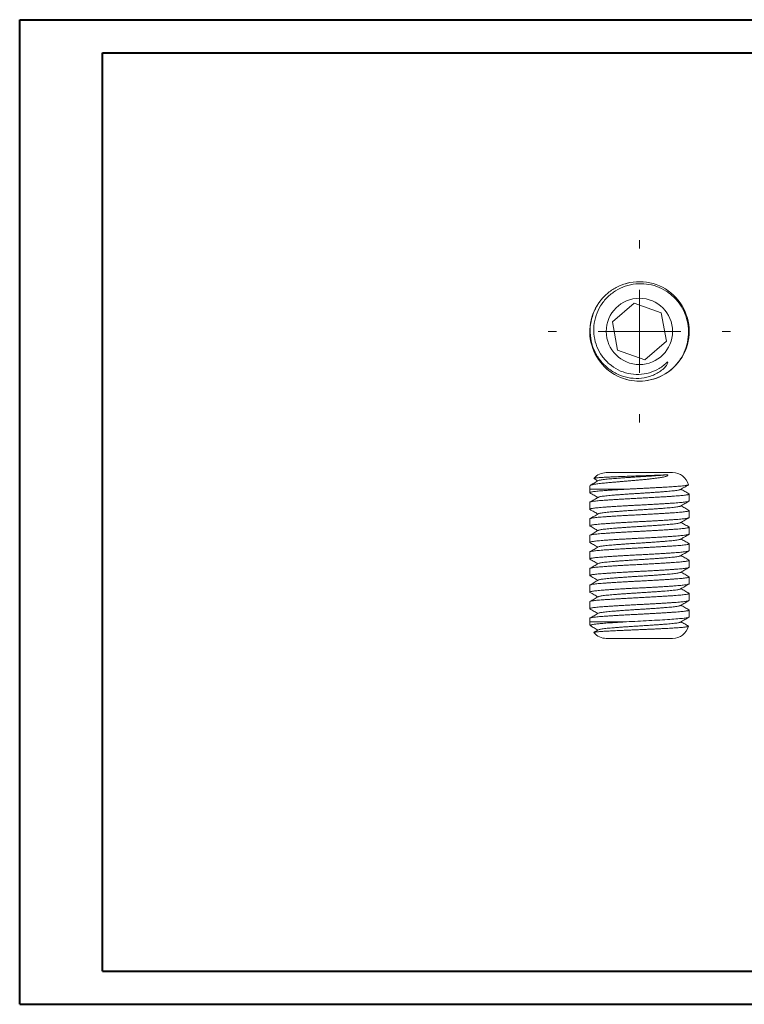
# Model space of a CAD drawing. Header units: millimetres. Extents: x 0 to 420, y 0 to 297.
# Tile 1 of 2: x 0 to 219, y 0 to 297. Entities that reach past the tile are written whole.
import ezdxf

# ---------------------------------------------------------------- set-up
doc = ezdxf.new("R2010")
doc.units = ezdxf.units.MM

# ---------------------------------------------------------------- blocks, each defined once
blk = doc.blocks.new('SW_CENTERMARKSYMBOL_0')
at = {"color": 0, "linetype": 'Continuous', "lineweight": 0}
for p, q in [((0, 25), (0, 27.5)), ((0, 0), (0, 12.5)), ((-25, 0), (-27.5, 0)), ((0, 0), (-12.5, 0)), ((0, 0), (0, -12.5)), ((0, 0), (12.5, 0)), ((25, 0), (27.5, 0)), ((0, -25), (0, -27.5))]:
    blk.add_line(p, q, dxfattribs=at)

msp = doc.modelspace()

# ---------------------------------------------------------------- linework, layer by layer
at = {"color": 7, "linetype": 'Continuous', "lineweight": 40}
for p, q in [((0.08, 0.21), (0.08, 297.21)), ((0.08, 297.21), (420.08, 297.21)), ((25.08, 10.21), (25.08, 287.21)), ((25.08, 287.21), (410.08, 287.21)), ((25.08, 10.21), (410.08, 10.21)), ((0.08, 0.21), (420.08, 0.21))]:
    msp.add_line(p, q, dxfattribs=at)
at = {"color": 7, "linetype": 'Continuous', "lineweight": 15}
for p, q in [((183.8, 217.8), (182.94, 217.58)), ((183.94, 217.83), (183.38, 217.7)), ((185.53, 211.7), (178.94, 206.08)), ((193.69, 208.8), (185.53, 211.7)), ((195.26, 200.28), (193.69, 208.8)), ((178.94, 206.08), (180.51, 197.56)), ((188.67, 194.66), (195.26, 200.28)), ((180.51, 197.56), (188.67, 194.66)), ((182.99, 188.76), (183.94, 188.53)), ((177.1, 160.59), (197.1, 160.59)), ((172.1, 155.59), (172.1, 154.55)), ((172.1, 151.63), (172.1, 149.55)), ((202.1, 152.05), (202.1, 154.13)), ((202.1, 147.05), (202.1, 149.13)), ((172.1, 146.63), (172.1, 144.55)), ((202.1, 142.05), (202.1, 144.13)), ((172.1, 141.63), (172.1, 139.55)), ((172.1, 136.63), (172.1, 134.55)), ((202.1, 137.05), (202.1, 139.13)), ((202.1, 132.05), (202.1, 134.13)), ((172.1, 131.63), (172.1, 129.55)), ((202.1, 127.05), (202.1, 129.13)), ((172.1, 126.63), (172.1, 124.55)), ((202.1, 122.05), (202.1, 124.13)), ((172.1, 121.63), (172.1, 119.55)), ((202.1, 117.05), (202.1, 119.13)), ((172.1, 116.63), (172.1, 115.59)), ((197.1, 110.59), (177.1, 110.59))]:
    msp.add_line(p, q, dxfattribs=at)
at = {"color": 8, "linetype": 'Continuous', "lineweight": 15}
for p, q in [((183.18, 155.59), (172.1, 155.59)), ((172.1, 115.59), (183.18, 115.59))]:
    msp.add_line(p, q, dxfattribs=at)
at = {"color": 7, "linetype": 'Continuous', "lineweight": 15}
msp.add_circle((187.1, 203.18), 10, dxfattribs=at)
for centre, radius, start, end in [((187.11, 203.19), 14.99, 278.4056, 105.1841), ((187.1, 203.18), 15, 137.3958, 254.8568), ((177.1, 155.59), 5, 90, 139.3055), ((197.1, 155.59), 5, 15.6975, 90), ((177.1, 155.59), 5, 167.0979, 180), ((177.1, 115.59), 5, 180, 192.8965), ((197.1, 115.59), 5, 270, 344.302), ((177.1, 115.59), 5, 220.697, 270)]:
    msp.add_arc(centre, radius, start, end, dxfattribs=at)
for points, knots in [([(183.18, 217.66), (182.1, 217.37), (181.08, 216.96), (179.12, 215.93), (178.2, 215.29), (176.53, 213.85), (175.77, 213.04), (174.45, 211.25), (173.9, 210.29), (173.02, 208.27), (172.68, 207.2), (172.28, 205.03), (172.19, 203.93), (172.28, 201.7), (172.45, 200.61), (173.02, 198.48), (173.44, 197.44), (174.49, 195.5), (175.12, 194.59), (176.6, 192.92), (177.41, 192.19), (179.21, 190.92), (180.2, 190.38), (182.25, 189.57), (183.32, 189.28), (185.52, 188.98), (186.62, 188.96), (188.82, 189.19), (189.91, 189.45), (191.95, 190.24), (192.93, 190.78), (194.23, 191.81), (194.64, 192.19), (195.17, 192.83), (195.33, 193.05), (195.53, 193.41), (195.58, 193.53), (195.65, 193.79), (195.66, 193.93), (195.56, 194.01)], [0, 0, 0, 0, 0.0625, 0.0625, 0.125, 0.125, 0.1875, 0.1875, 0.25, 0.25, 0.3125, 0.3125, 0.375, 0.375, 0.4375, 0.4375, 0.5, 0.5, 0.5625, 0.5625, 0.625, 0.625, 0.6875, 0.6875, 0.75, 0.75, 0.8125, 0.8125, 0.875, 0.875, 0.9375, 0.9375, 0.96875, 0.96875, 0.984375, 0.984375, 0.992187, 0.992187, 1, 1, 1, 1]), ([(195.56, 194.01), (194.8, 193.24), (193.96, 192.57), (192.12, 191.46), (191.12, 191.02), (189.07, 190.42), (187.99, 190.25), (185.84, 190.18), (184.77, 190.28), (182.65, 190.75), (181.64, 191.1), (179.72, 192.06), (178.81, 192.67), (177.19, 194.06), (176.45, 194.87), (175.2, 196.62), (174.68, 197.55), (173.88, 199.56), (173.6, 200.6), (173.29, 202.72), (173.26, 203.82), (173.46, 205.95), (173.68, 207.01), (174.37, 209.05), (174.82, 210.02), (175.95, 211.85), (176.64, 212.7), (178.15, 214.21), (179, 214.89), (180.83, 216.02), (181.8, 216.48), (183.83, 217.17), (184.9, 217.41), (187.02, 217.62), (188.11, 217.61), (190.25, 217.35), (191.29, 217.1), (193.31, 216.37), (194.29, 215.89), (196.09, 214.74), (196.93, 214.06), (198.45, 212.53), (199.11, 211.69), (200.25, 209.87), (200.72, 208.88), (201.43, 206.87), (201.68, 205.81), (201.94, 203.67), (201.95, 202.61), (201.74, 200.47), (201.51, 199.4), (200.85, 197.37), (200.4, 196.39), (199.3, 194.53), (198.66, 193.68), (197.19, 192.11), (196.37, 191.4), (193.72, 189.58), (191.68, 188.76), (188.52, 188.22), (187.43, 188.15), (185.28, 188.25), (184.23, 188.42), (183.18, 188.7)], [0, 0, 0, 0, 0.03125, 0.03125, 0.0625, 0.0625, 0.09375, 0.09375, 0.125, 0.125, 0.15625, 0.15625, 0.1875, 0.1875, 0.21875, 0.21875, 0.25, 0.25, 0.28125, 0.28125, 0.3125, 0.3125, 0.34375, 0.34375, 0.375, 0.375, 0.40625, 0.40625, 0.4375, 0.4375, 0.46875, 0.46875, 0.5, 0.5, 0.53125, 0.53125, 0.5625, 0.5625, 0.59375, 0.59375, 0.625, 0.625, 0.65625, 0.65625, 0.6875, 0.6875, 0.71875, 0.71875, 0.75, 0.75, 0.78125, 0.78125, 0.8125, 0.8125, 0.84375, 0.84375, 0.875, 0.875, 0.9375, 0.9375, 0.96875, 0.96875, 1, 1, 1, 1]), ([(172.23, 156.71), (172.23, 156.71), (172.22, 156.74), (172.3, 156.79), (172.48, 156.87), (172.77, 156.95), (173.17, 157.03), (173.66, 157.11), (174.24, 157.2), (174.92, 157.28), (175.68, 157.37), (176.51, 157.45), (177.41, 157.53), (178.39, 157.62), (179.42, 157.71), (180.49, 157.8), (181.6, 157.9), (182.75, 158), (183.92, 158.1), (185.09, 158.2), (186.26, 158.3), (187.44, 158.4), (188.6, 158.51), (189.72, 158.62), (190.8, 158.74), (191.85, 158.87), (192.73, 158.99), (193.43, 159.1), (194.04, 159.21), (194.6, 159.33), (195.05, 159.46), (195.35, 159.56), (195.54, 159.66), (195.63, 159.75), (195.64, 159.82), (195.62, 159.88), (195.58, 159.92), (195.56, 159.94)], [0, 0, 0, 0, 0.004912, 0.041492, 0.078071, 0.115743, 0.153415, 0.189507, 0.225598, 0.262746, 0.299895, 0.335843, 0.371791, 0.408823, 0.445855, 0.481124, 0.516393, 0.552732, 0.58907, 0.623602, 0.658134, 0.693721, 0.729304, 0.762765, 0.796223, 0.83089, 0.865552, 0.885974, 0.906486, 0.934589, 0.954104, 0.967781, 0.980958, 0.989295, 0.993556, 0.996896, 1, 1, 1, 1]), ([(174.7, 158.17), (174.27, 157.93), (173.48, 157.47), (172.68, 157), (172.31, 156.79)], [0, 0, 0, 0, 0.530609, 1, 1, 1, 1]), ([(195.56, 159.94), (195.31, 159.93), (194.81, 159.9), (193.98, 159.87), (193.1, 159.83), (192.16, 159.8), (191.2, 159.76), (190.2, 159.73), (189.17, 159.69), (188.11, 159.65), (187.06, 159.62), (186, 159.59), (184.94, 159.55), (183.88, 159.51), (182.83, 159.47), (181.8, 159.43), (180.79, 159.39), (179.82, 159.35), (178.9, 159.31), (178.04, 159.27), (177.22, 159.23), (176.47, 159.19), (175.79, 159.15), (175.18, 159.11), (174.65, 159.07), (174.2, 159.02), (173.84, 158.98), (173.56, 158.94), (173.38, 158.89), (173.3, 158.85), (173.29, 158.82), (173.33, 158.8), (173.34, 158.8)], [0, 0, 0, 0, 0.032802, 0.065604, 0.099359, 0.133114, 0.165913, 0.198711, 0.232461, 0.26621, 0.299044, 0.33188, 0.365612, 0.399345, 0.433161, 0.466978, 0.501759, 0.53654, 0.570655, 0.604771, 0.639858, 0.674947, 0.709505, 0.744062, 0.779583, 0.815104, 0.850337, 0.885571, 0.921826, 0.958081, 0.993341, 1, 1, 1, 1]), ([(173.34, 158.8), (173.37, 158.78), (173.77, 158.55), (174.18, 158.31), (174.55, 158.09)], [0, 0, 0, 0, 0.074761, 1, 1, 1, 1]), ([(195.56, 159.94), (195.23, 159.91), (194.56, 159.85), (193.45, 159.77), (192.26, 159.68), (191.01, 159.59), (189.72, 159.51), (188.41, 159.42), (187.08, 159.34), (185.71, 159.26), (184.34, 159.17), (182.98, 159.08), (181.67, 158.98), (180.43, 158.89), (179.29, 158.8), (178.26, 158.72), (177.34, 158.63), (176.52, 158.54), (175.84, 158.45), (175.29, 158.36), (174.92, 158.27), (174.73, 158.2), (174.7, 158.18), (174.7, 158.17)], [0, 0, 0, 0, 0.0476911, 0.096019, 0.1447154, 0.1934993, 0.2420868, 0.2902007, 0.3375801, 0.3875816, 0.438385, 0.489682, 0.5411457, 0.5924427, 0.643246, 0.6932476, 0.7432492, 0.7940526, 0.8453496, 0.8968133, 0.9481102, 0.9989136, 1, 1, 1, 1]), ([(183.18, 155.59), (182.68, 155.56), (181.67, 155.51), (180.23, 155.42), (178.88, 155.34), (177.62, 155.25), (176.5, 155.18), (175.5, 155.1), (174.62, 155.02), (173.86, 154.94), (173.22, 154.86), (172.72, 154.78), (172.36, 154.7), (172.15, 154.62), (172.07, 154.55), (172.13, 154.5), (172.16, 154.48)], [0, 0, 0, 0, 0.075275, 0.150643, 0.225686, 0.299997, 0.373193, 0.44231, 0.512441, 0.583265, 0.65444, 0.725615, 0.796439, 0.86657, 0.935687, 1, 1, 1, 1]), ([(172.16, 154.48), (172.58, 154.24), (173.38, 153.77), (174.18, 153.31), (174.56, 153.09)], [0, 0, 0, 0, 0.529876, 1, 1, 1, 1]), ([(199.5, 155.51), (199.5, 155.51), (199.47, 155.48), (199.28, 155.42), (198.91, 155.33), (198.36, 155.23), (197.68, 155.14), (196.86, 155.05), (195.94, 154.97), (194.91, 154.88), (193.77, 154.79), (192.53, 154.7), (191.22, 154.61), (189.86, 154.52), (188.48, 154.43), (187.1, 154.34), (185.71, 154.26), (184.34, 154.17), (182.98, 154.08), (181.67, 153.98), (180.43, 153.89), (179.29, 153.8), (178.26, 153.72), (177.34, 153.63), (176.52, 153.54), (175.84, 153.45), (175.29, 153.36), (174.92, 153.27), (174.73, 153.2), (174.7, 153.18), (174.7, 153.18)], [0, 0, 0, 0, 0.000719, 0.039077, 0.077807, 0.116663, 0.155394, 0.193751, 0.231504, 0.269256, 0.307614, 0.346344, 0.3852, 0.423931, 0.462288, 0.500041, 0.537793, 0.576151, 0.614881, 0.653737, 0.692468, 0.730826, 0.768578, 0.80633, 0.844688, 0.883418, 0.922275, 0.961005, 0.999363, 1, 1, 1, 1]), ([(201.91, 156.94), (201.91, 156.94), (201.93, 156.92), (201.87, 156.88), (201.71, 156.82), (201.45, 156.76), (201.09, 156.7), (200.62, 156.64), (200.06, 156.58), (199.41, 156.52), (198.67, 156.46), (197.84, 156.4), (196.94, 156.34), (195.97, 156.28), (194.95, 156.22), (193.85, 156.15), (192.71, 156.09), (191.53, 156.03), (190.33, 155.96), (189.08, 155.9), (187.85, 155.83), (186.66, 155.78), (185.5, 155.72), (184.33, 155.66), (183.56, 155.61), (183.18, 155.59)], [0, 0, 0, 0, 0.008619, 0.054338, 0.100058, 0.144773, 0.189488, 0.235492, 0.281496, 0.326384, 0.371272, 0.417462, 0.463652, 0.508613, 0.553574, 0.59983, 0.646086, 0.691238, 0.73639, 0.782855, 0.829319, 0.871461, 0.913603, 0.956801, 1, 1, 1, 1]), ([(199.5, 155.51), (199.92, 155.75), (200.71, 156.21), (201.5, 156.67), (201.86, 156.88)], [0, 0, 0, 0, 0.53669, 1, 1, 1, 1]), ([(202.04, 154.2), (201.62, 154.45), (200.82, 154.91), (200.02, 155.37), (199.64, 155.59)], [0, 0, 0, 0, 0.530075, 1, 1, 1, 1]), ([(172.1, 151.63), (172.11, 151.66), (172.14, 151.71), (172.36, 151.79), (172.72, 151.87), (173.22, 151.95), (173.86, 152.03), (174.62, 152.11), (175.5, 152.18), (176.48, 152.26), (177.55, 152.33), (178.73, 152.41), (180, 152.49), (181.35, 152.57), (182.75, 152.65), (184.19, 152.73), (185.64, 152.81), (187.1, 152.88), (188.55, 152.96), (190.01, 153.04), (191.45, 153.12), (192.85, 153.2), (194.2, 153.28), (195.47, 153.36), (196.64, 153.43), (197.72, 153.51), (198.7, 153.58), (199.58, 153.66), (200.34, 153.74), (200.98, 153.82), (201.48, 153.9), (201.84, 153.98), (202.05, 154.06), (202.13, 154.13), (202.07, 154.18), (202.03, 154.2)], [0, 0, 0, 0, 0.029868, 0.060173, 0.090778, 0.121535, 0.152292, 0.182897, 0.213203, 0.24307, 0.272938, 0.303244, 0.333849, 0.364606, 0.395362, 0.425967, 0.456273, 0.486141, 0.516008, 0.546314, 0.576919, 0.607676, 0.638433, 0.669038, 0.699343, 0.729211, 0.759079, 0.789384, 0.819989, 0.850746, 0.881503, 0.912108, 0.942414, 0.972281, 1, 1, 1, 1]), ([(202.1, 152.05), (202.09, 152.02), (202.06, 151.98), (201.84, 151.9), (201.48, 151.82), (200.98, 151.74), (200.34, 151.66), (199.58, 151.58), (198.7, 151.5), (197.72, 151.42), (196.64, 151.35), (195.47, 151.27), (194.2, 151.19), (192.85, 151.11), (191.45, 151.03), (190.01, 150.95), (188.55, 150.87), (187.1, 150.8), (185.64, 150.73), (184.19, 150.65), (182.75, 150.57), (181.35, 150.49), (180, 150.41), (178.73, 150.33), (177.55, 150.25), (176.48, 150.17), (175.5, 150.1), (174.62, 150.02), (173.86, 149.94), (173.22, 149.86), (172.72, 149.78), (172.36, 149.7), (172.15, 149.62), (172.07, 149.55), (172.13, 149.5), (172.16, 149.48)], [0, 0, 0, 0, 0.029868, 0.060175, 0.090781, 0.121539, 0.152296, 0.182902, 0.213209, 0.243077, 0.272946, 0.303252, 0.333858, 0.364616, 0.395373, 0.425979, 0.456286, 0.486154, 0.516023, 0.546329, 0.576935, 0.607693, 0.63845, 0.669056, 0.699363, 0.729231, 0.7591, 0.789406, 0.820012, 0.85077, 0.881527, 0.912133, 0.94244, 0.972308, 1, 1, 1, 1]), ([(174.7, 153.17), (174.63, 153.14), (174.51, 153.06), (174.28, 152.92), (174.01, 152.76), (173.7, 152.57), (173.34, 152.37), (172.96, 152.16), (172.55, 151.93), (172.3, 151.78), (172.16, 151.7)], [0, 0, 0, 0, 0.126981, 0.2369, 0.335591, 0.432404, 0.538577, 0.664091, 0.816225, 1, 1, 1, 1]), ([(199.5, 150.51), (199.92, 150.75), (200.77, 151.24), (201.62, 151.73), (202.04, 151.98)], [0, 0, 0, 0, 0.499831, 1, 1, 1, 1]), ([(172.1, 146.63), (172.11, 146.66), (172.14, 146.71), (172.36, 146.79), (172.72, 146.87), (173.22, 146.95), (173.86, 147.03), (174.62, 147.11), (175.5, 147.18), (176.48, 147.26), (177.55, 147.33), (178.73, 147.41), (180, 147.49), (181.35, 147.57), (182.75, 147.65), (184.19, 147.73), (185.64, 147.81), (187.1, 147.88), (188.55, 147.96), (190.01, 148.04), (191.45, 148.12), (192.85, 148.2), (194.2, 148.28), (195.47, 148.36), (196.64, 148.43), (197.72, 148.51), (198.7, 148.58), (199.58, 148.66), (200.34, 148.74), (200.98, 148.82), (201.48, 148.9), (201.84, 148.98), (202.05, 149.06), (202.13, 149.13), (202.07, 149.18), (202.03, 149.2)], [0, 0, 0, 0, 0.029867, 0.060172, 0.090776, 0.121533, 0.152289, 0.182893, 0.213198, 0.243065, 0.272932, 0.303237, 0.333841, 0.364598, 0.395354, 0.425958, 0.456263, 0.48613, 0.515997, 0.546302, 0.576907, 0.607663, 0.638419, 0.669023, 0.699328, 0.729195, 0.759062, 0.789367, 0.819972, 0.850728, 0.881484, 0.912088, 0.942393, 0.97226, 1, 1, 1, 1]), ([(172.16, 149.48), (172.58, 149.24), (173.38, 148.77), (174.18, 148.31), (174.55, 148.09)], [0, 0, 0, 0, 0.530123, 1, 1, 1, 1]), ([(199.5, 150.51), (199.5, 150.51), (199.47, 150.48), (199.28, 150.42), (198.91, 150.33), (198.36, 150.23), (197.68, 150.14), (196.86, 150.05), (195.94, 149.97), (194.91, 149.88), (193.77, 149.79), (192.53, 149.7), (191.22, 149.61), (189.86, 149.52), (188.48, 149.43), (187.1, 149.34), (185.71, 149.26), (184.34, 149.17), (182.98, 149.08), (181.67, 148.98), (180.43, 148.89), (179.29, 148.8), (178.26, 148.72), (177.34, 148.63), (176.52, 148.54), (175.84, 148.45), (175.29, 148.36), (174.92, 148.27), (174.73, 148.2), (174.7, 148.18), (174.7, 148.17)], [0, 0, 0, 0, 0.0005842, 0.0389407, 0.0776698, 0.1165247, 0.1552538, 0.1936103, 0.2313614, 0.2691125, 0.3074689, 0.346198, 0.385053, 0.4237821, 0.4621385, 0.4998896, 0.5376407, 0.5759971, 0.6147262, 0.6535812, 0.6923103, 0.7306667, 0.7684178, 0.8061689, 0.8445253, 0.8832545, 0.9221094, 0.9608385, 0.999195, 1, 1, 1, 1]), ([(202.04, 149.2), (201.62, 149.45), (200.82, 149.91), (200.02, 150.37), (199.64, 150.59)], [0, 0, 0, 0, 0.53011, 1, 1, 1, 1]), ([(202.1, 147.05), (202.09, 147.02), (202.06, 146.98), (201.84, 146.9), (201.48, 146.82), (200.98, 146.74), (200.34, 146.66), (199.58, 146.58), (198.7, 146.5), (197.72, 146.42), (196.64, 146.35), (195.47, 146.27), (194.2, 146.19), (192.85, 146.11), (191.45, 146.03), (190.01, 145.95), (188.55, 145.87), (187.1, 145.8), (185.64, 145.73), (184.19, 145.65), (182.75, 145.57), (181.35, 145.49), (180, 145.41), (178.73, 145.33), (177.55, 145.25), (176.48, 145.17), (175.5, 145.1), (174.62, 145.02), (173.86, 144.94), (173.22, 144.86), (172.72, 144.78), (172.36, 144.7), (172.15, 144.62), (172.07, 144.55), (172.13, 144.5), (172.16, 144.48)], [0, 0, 0, 0, 0.029863, 0.060163, 0.090763, 0.121515, 0.152267, 0.182867, 0.213168, 0.24303, 0.272893, 0.303194, 0.333794, 0.364546, 0.395297, 0.425897, 0.456198, 0.486061, 0.515924, 0.546224, 0.576824, 0.607576, 0.638328, 0.668928, 0.699229, 0.729091, 0.758954, 0.789255, 0.819855, 0.850606, 0.881358, 0.911958, 0.942259, 0.972122, 1, 1, 1, 1]), ([(174.7, 148.17), (174.25, 147.91), (173.4, 147.42), (172.56, 146.93), (172.16, 146.7)], [0, 0, 0, 0, 0.5312, 1, 1, 1, 1]), ([(199.5, 145.51), (199.92, 145.75), (200.77, 146.24), (201.62, 146.73), (202.04, 146.98)], [0, 0, 0, 0, 0.4998335, 1, 1, 1, 1]), ([(202.04, 144.2), (201.59, 144.46), (200.79, 144.93), (199.99, 145.39), (199.64, 145.59)], [0, 0, 0, 0, 0.56301, 1, 1, 1, 1]), ([(172.1, 141.63), (172.11, 141.66), (172.14, 141.71), (172.36, 141.79), (172.72, 141.87), (173.22, 141.95), (173.86, 142.03), (174.62, 142.11), (175.5, 142.18), (176.48, 142.26), (177.55, 142.33), (178.73, 142.41), (180, 142.49), (181.35, 142.57), (182.75, 142.65), (184.19, 142.73), (185.64, 142.81), (187.1, 142.88), (188.55, 142.96), (190.01, 143.04), (191.45, 143.12), (192.85, 143.2), (194.2, 143.28), (195.47, 143.36), (196.64, 143.43), (197.72, 143.51), (198.7, 143.58), (199.58, 143.66), (200.34, 143.74), (200.98, 143.82), (201.48, 143.9), (201.84, 143.98), (202.05, 144.06), (202.13, 144.13), (202.07, 144.18), (202.03, 144.2)], [0, 0, 0, 0, 0.029866, 0.06017, 0.090773, 0.121529, 0.152284, 0.182887, 0.213191, 0.243057, 0.272923, 0.303227, 0.33383, 0.364586, 0.395341, 0.425944, 0.456248, 0.486114, 0.51598, 0.546284, 0.576887, 0.607643, 0.638398, 0.669001, 0.699305, 0.729171, 0.759037, 0.789341, 0.819945, 0.8507, 0.881455, 0.912058, 0.942362, 0.972228, 1, 1, 1, 1]), ([(172.16, 144.48), (172.58, 144.24), (173.38, 143.77), (174.18, 143.31), (174.55, 143.09)], [0, 0, 0, 0, 0.530249, 1, 1, 1, 1]), ([(174.7, 143.18), (174.28, 142.93), (173.43, 142.44), (172.58, 141.95), (172.16, 141.7)], [0, 0, 0, 0, 0.499835, 1, 1, 1, 1]), ([(199.5, 145.51), (199.5, 145.51), (199.47, 145.48), (199.28, 145.42), (198.91, 145.33), (198.36, 145.23), (197.68, 145.14), (196.86, 145.05), (195.94, 144.97), (194.91, 144.88), (193.77, 144.79), (192.53, 144.7), (191.22, 144.61), (189.86, 144.52), (188.48, 144.43), (187.1, 144.34), (185.71, 144.26), (184.34, 144.17), (182.98, 144.08), (181.67, 143.98), (180.43, 143.89), (179.29, 143.8), (178.26, 143.72), (177.34, 143.63), (176.52, 143.54), (175.84, 143.45), (175.29, 143.36), (174.92, 143.27), (174.73, 143.2), (174.7, 143.18), (174.7, 143.18)], [0, 0, 0, 0, 0.0006044, 0.0389657, 0.0776997, 0.1165597, 0.1552937, 0.193655, 0.2314109, 0.2691668, 0.3075282, 0.3462622, 0.3851221, 0.4238562, 0.4622175, 0.4999734, 0.5377293, 0.5760906, 0.6148247, 0.6536846, 0.6924186, 0.73078, 0.7685359, 0.8062918, 0.8446531, 0.8833871, 0.9222471, 0.9609811, 0.9993424, 1, 1, 1, 1]), ([(202.1, 142.05), (202.09, 142.02), (202.06, 141.98), (201.84, 141.9), (201.48, 141.82), (200.98, 141.74), (200.34, 141.66), (199.58, 141.58), (198.7, 141.5), (197.72, 141.42), (196.64, 141.35), (195.47, 141.27), (194.2, 141.19), (192.85, 141.11), (191.45, 141.03), (190.01, 140.95), (188.55, 140.87), (187.1, 140.8), (185.64, 140.73), (184.19, 140.65), (182.75, 140.57), (181.35, 140.49), (180, 140.41), (178.73, 140.33), (177.55, 140.25), (176.48, 140.17), (175.5, 140.1), (174.62, 140.02), (173.86, 139.94), (173.22, 139.86), (172.72, 139.78), (172.36, 139.7), (172.15, 139.62), (172.07, 139.55), (172.13, 139.5), (172.16, 139.48)], [0, 0, 0, 0, 0.029866, 0.060169, 0.090772, 0.121527, 0.152282, 0.182885, 0.213189, 0.243054, 0.27292, 0.303224, 0.333827, 0.364581, 0.395336, 0.425939, 0.456243, 0.486108, 0.515974, 0.546278, 0.576881, 0.607636, 0.63839, 0.668993, 0.699297, 0.729163, 0.759028, 0.789332, 0.819935, 0.85069, 0.881445, 0.912048, 0.942351, 0.972217, 1, 1, 1, 1]), ([(199.5, 140.51), (199.5, 140.51), (199.47, 140.48), (199.28, 140.42), (198.91, 140.33), (198.36, 140.23), (197.68, 140.14), (196.86, 140.05), (195.94, 139.97), (194.91, 139.88), (193.77, 139.79), (192.53, 139.7), (191.22, 139.61), (189.86, 139.52), (188.48, 139.43), (187.1, 139.34), (185.71, 139.26), (184.34, 139.17), (182.98, 139.08), (181.67, 138.98), (180.43, 138.89), (179.29, 138.8), (178.26, 138.72), (177.34, 138.63), (176.52, 138.54), (175.84, 138.45), (175.29, 138.36), (174.92, 138.27), (174.73, 138.21), (174.7, 138.18), (174.7, 138.18)], [0, 0, 0, 0, 0.000742, 0.039101, 0.077833, 0.116691, 0.155423, 0.193782, 0.231535, 0.269289, 0.307648, 0.34638, 0.385238, 0.42397, 0.462329, 0.500083, 0.537837, 0.576196, 0.614928, 0.653786, 0.692518, 0.730877, 0.768631, 0.806384, 0.844743, 0.883475, 0.922333, 0.961065, 0.999424, 1, 1, 1, 1]), ([(199.5, 140.51), (199.87, 140.72), (200.72, 141.21), (201.56, 141.7), (202.04, 141.98)], [0, 0, 0, 0, 0.437544, 1, 1, 1, 1]), ([(202.04, 139.2), (201.62, 139.45), (200.82, 139.91), (200.02, 140.37), (199.64, 140.59)], [0, 0, 0, 0, 0.530283, 1, 1, 1, 1]), ([(172.1, 136.63), (172.11, 136.66), (172.14, 136.71), (172.36, 136.79), (172.72, 136.87), (173.22, 136.95), (173.86, 137.03), (174.62, 137.11), (175.5, 137.18), (176.48, 137.26), (177.55, 137.33), (178.73, 137.41), (180, 137.49), (181.35, 137.57), (182.75, 137.65), (184.19, 137.73), (185.64, 137.81), (187.1, 137.88), (188.55, 137.96), (190.01, 138.04), (191.45, 138.12), (192.85, 138.2), (194.2, 138.28), (195.47, 138.36), (196.64, 138.43), (197.72, 138.51), (198.7, 138.58), (199.58, 138.66), (200.34, 138.74), (200.98, 138.82), (201.48, 138.9), (201.84, 138.98), (202.05, 139.06), (202.13, 139.13), (202.07, 139.18), (202.03, 139.2)], [0, 0, 0, 0, 0.029862, 0.060163, 0.090762, 0.121514, 0.152265, 0.182865, 0.213165, 0.243028, 0.27289, 0.303191, 0.33379, 0.364542, 0.395293, 0.425893, 0.456193, 0.486056, 0.515918, 0.546218, 0.576818, 0.607569, 0.638321, 0.668921, 0.699221, 0.729083, 0.758946, 0.789246, 0.819846, 0.850597, 0.881349, 0.911948, 0.942249, 0.972111, 1, 1, 1, 1]), ([(202.1, 137.05), (202.09, 137.02), (202.06, 136.98), (201.84, 136.9), (201.48, 136.82), (200.98, 136.74), (200.34, 136.66), (199.58, 136.58), (198.7, 136.5), (197.72, 136.42), (196.64, 136.35), (195.47, 136.27), (194.2, 136.19), (192.85, 136.11), (191.45, 136.03), (190.01, 135.95), (188.55, 135.87), (187.1, 135.8), (185.64, 135.73), (184.19, 135.65), (182.75, 135.57), (181.35, 135.49), (180, 135.41), (178.73, 135.33), (177.55, 135.25), (176.48, 135.17), (175.5, 135.1), (174.62, 135.02), (173.86, 134.94), (173.22, 134.86), (172.72, 134.78), (172.36, 134.7), (172.15, 134.62), (172.07, 134.55), (172.13, 134.5), (172.16, 134.48)], [0, 0, 0, 0, 0.029868, 0.060175, 0.09078, 0.121538, 0.152296, 0.182901, 0.213208, 0.243076, 0.272944, 0.303251, 0.333856, 0.364614, 0.395372, 0.425977, 0.456284, 0.486152, 0.51602, 0.546327, 0.576932, 0.60769, 0.638448, 0.669053, 0.69936, 0.729228, 0.759096, 0.789403, 0.820009, 0.850766, 0.881524, 0.912129, 0.942436, 0.972304, 1, 1, 1, 1]), ([(172.16, 139.48), (172.5, 139.28), (173.3, 138.82), (174.1, 138.36), (174.55, 138.09)], [0, 0, 0, 0, 0.430628, 1, 1, 1, 1]), ([(174.7, 138.18), (174.28, 137.93), (173.43, 137.44), (172.58, 136.95), (172.16, 136.7)], [0, 0, 0, 0, 0.499832, 1, 1, 1, 1]), ([(199.5, 135.51), (199.92, 135.75), (200.77, 136.24), (201.62, 136.74), (202.04, 136.98)], [0, 0, 0, 0, 0.499834, 1, 1, 1, 1]), ([(172.1, 131.63), (172.11, 131.66), (172.14, 131.71), (172.36, 131.79), (172.72, 131.87), (173.22, 131.95), (173.86, 132.03), (174.62, 132.11), (175.5, 132.18), (176.48, 132.26), (177.55, 132.33), (178.73, 132.41), (180, 132.49), (181.35, 132.57), (182.75, 132.65), (184.19, 132.73), (185.64, 132.81), (187.1, 132.88), (188.55, 132.96), (190.01, 133.04), (191.45, 133.12), (192.85, 133.2), (194.2, 133.28), (195.47, 133.36), (196.64, 133.43), (197.72, 133.51), (198.7, 133.58), (199.58, 133.66), (200.34, 133.74), (200.98, 133.82), (201.48, 133.9), (201.84, 133.98), (202.05, 134.06), (202.13, 134.13), (202.07, 134.18), (202.03, 134.2)], [0, 0, 0, 0, 0.02987, 0.060177, 0.090784, 0.121543, 0.152302, 0.182909, 0.213216, 0.243086, 0.272956, 0.303263, 0.33387, 0.364629, 0.395388, 0.425995, 0.456303, 0.486172, 0.516042, 0.546349, 0.576956, 0.607715, 0.638474, 0.669081, 0.699389, 0.729258, 0.759128, 0.789435, 0.820042, 0.850801, 0.88156, 0.912167, 0.942475, 0.972344, 1, 1, 1, 1]), ([(172.16, 134.48), (172.58, 134.24), (173.38, 133.77), (174.18, 133.31), (174.55, 133.09)], [0, 0, 0, 0, 0.530081, 1, 1, 1, 1]), ([(199.5, 135.51), (199.5, 135.51), (199.47, 135.48), (199.28, 135.42), (198.91, 135.33), (198.36, 135.23), (197.68, 135.14), (196.86, 135.05), (195.94, 134.97), (194.91, 134.88), (193.77, 134.79), (192.53, 134.7), (191.22, 134.61), (189.86, 134.52), (188.48, 134.43), (187.1, 134.34), (185.71, 134.26), (184.34, 134.17), (182.98, 134.08), (181.67, 133.98), (180.43, 133.89), (179.29, 133.8), (178.26, 133.72), (177.34, 133.63), (176.52, 133.54), (175.84, 133.45), (175.29, 133.36), (174.92, 133.27), (174.73, 133.2), (174.7, 133.18), (174.7, 133.18)], [0, 0, 0, 0, 0.000865, 0.039217, 0.077942, 0.116792, 0.155517, 0.193869, 0.231616, 0.269363, 0.307715, 0.34644, 0.38529, 0.424015, 0.462367, 0.500114, 0.537861, 0.576213, 0.614938, 0.653789, 0.692514, 0.730866, 0.768613, 0.806359, 0.844712, 0.883436, 0.922287, 0.961012, 0.999364, 1, 1, 1, 1]), ([(202.04, 134.2), (201.62, 134.45), (200.82, 134.91), (200.02, 135.37), (199.64, 135.59)], [0, 0, 0, 0, 0.530065, 1, 1, 1, 1]), ([(202.1, 132.05), (202.09, 132.02), (202.06, 131.98), (201.84, 131.9), (201.48, 131.82), (200.98, 131.74), (200.34, 131.66), (199.58, 131.58), (198.7, 131.5), (197.72, 131.42), (196.64, 131.35), (195.47, 131.27), (194.2, 131.19), (192.85, 131.11), (191.45, 131.03), (190.01, 130.95), (188.55, 130.87), (187.1, 130.8), (185.64, 130.73), (184.19, 130.65), (182.75, 130.57), (181.35, 130.49), (180, 130.41), (178.73, 130.33), (177.55, 130.25), (176.48, 130.17), (175.5, 130.1), (174.62, 130.02), (173.86, 129.94), (173.22, 129.86), (172.72, 129.78), (172.36, 129.7), (172.15, 129.62), (172.07, 129.55), (172.13, 129.5), (172.16, 129.48)], [0, 0, 0, 0, 0.029869, 0.060177, 0.090783, 0.121542, 0.1523, 0.182907, 0.213214, 0.243083, 0.272952, 0.30326, 0.333866, 0.364625, 0.395383, 0.42599, 0.456297, 0.486166, 0.516036, 0.546343, 0.57695, 0.607708, 0.638467, 0.669073, 0.699381, 0.72925, 0.759119, 0.789426, 0.820033, 0.850791, 0.88155, 0.912156, 0.942464, 0.972333, 1, 1, 1, 1]), ([(174.7, 133.18), (174.28, 132.93), (173.43, 132.44), (172.58, 131.95), (172.16, 131.7)], [0, 0, 0, 0, 0.49983, 1, 1, 1, 1]), ([(199.5, 130.51), (199.93, 130.76), (200.77, 131.25), (201.62, 131.74), (202.04, 131.98)], [0, 0, 0, 0, 0.499843, 1, 1, 1, 1]), ([(172.1, 126.63), (172.11, 126.66), (172.14, 126.71), (172.36, 126.79), (172.72, 126.87), (173.22, 126.95), (173.86, 127.03), (174.62, 127.11), (175.5, 127.18), (176.48, 127.26), (177.55, 127.33), (178.73, 127.41), (180, 127.49), (181.35, 127.57), (182.75, 127.65), (184.19, 127.73), (185.64, 127.81), (187.1, 127.88), (188.55, 127.96), (190.01, 128.04), (191.45, 128.12), (192.85, 128.2), (194.2, 128.28), (195.47, 128.36), (196.64, 128.43), (197.72, 128.51), (198.7, 128.58), (199.58, 128.66), (200.34, 128.74), (200.98, 128.82), (201.48, 128.9), (201.84, 128.98), (202.05, 129.06), (202.13, 129.13), (202.07, 129.18), (202.03, 129.2)], [0, 0, 0, 0, 0.029865, 0.060167, 0.090769, 0.121523, 0.152276, 0.182878, 0.213181, 0.243045, 0.27291, 0.303212, 0.333814, 0.364568, 0.395322, 0.425923, 0.456226, 0.486091, 0.515955, 0.546258, 0.57686, 0.607613, 0.638367, 0.668969, 0.699271, 0.729136, 0.759, 0.789303, 0.819905, 0.850659, 0.881412, 0.912014, 0.942317, 0.972181, 1, 1, 1, 1]), ([(172.16, 129.48), (172.53, 129.27), (173.33, 128.8), (174.13, 128.34), (174.55, 128.09)], [0, 0, 0, 0, 0.463618, 1, 1, 1, 1]), ([(174.7, 128.17), (174.27, 127.93), (173.43, 127.44), (172.58, 126.95), (172.16, 126.7)], [0, 0, 0, 0, 0.49983, 1, 1, 1, 1]), ([(199.5, 130.51), (199.5, 130.51), (199.47, 130.48), (199.28, 130.42), (198.91, 130.33), (198.36, 130.23), (197.68, 130.14), (196.86, 130.05), (195.94, 129.97), (194.91, 129.88), (193.77, 129.79), (192.53, 129.7), (191.22, 129.61), (189.86, 129.52), (188.48, 129.43), (187.1, 129.34), (185.71, 129.26), (184.34, 129.17), (182.98, 129.08), (181.67, 128.98), (180.43, 128.89), (179.29, 128.8), (178.26, 128.72), (177.34, 128.63), (176.52, 128.54), (175.84, 128.45), (175.29, 128.36), (174.92, 128.27), (174.73, 128.2), (174.7, 128.18), (174.7, 128.17)], [0, 0, 0, 0, 0.001408, 0.03973, 0.078425, 0.117246, 0.155941, 0.194264, 0.231982, 0.2697, 0.308023, 0.346718, 0.385538, 0.424233, 0.462556, 0.500274, 0.537992, 0.576315, 0.61501, 0.653831, 0.692526, 0.730848, 0.768566, 0.806284, 0.844607, 0.883302, 0.922123, 0.960818, 0.999141, 1, 1, 1, 1]), ([(202.04, 129.2), (201.62, 129.45), (200.82, 129.91), (200.02, 130.37), (199.64, 130.59)], [0, 0, 0, 0, 0.53028, 1, 1, 1, 1]), ([(202.1, 127.05), (202.09, 127.02), (202.06, 126.98), (201.84, 126.9), (201.48, 126.82), (200.98, 126.74), (200.34, 126.66), (199.58, 126.58), (198.7, 126.5), (197.72, 126.42), (196.64, 126.35), (195.47, 126.27), (194.2, 126.19), (192.85, 126.11), (191.45, 126.03), (190.01, 125.95), (188.55, 125.87), (187.1, 125.8), (185.64, 125.73), (184.19, 125.65), (182.75, 125.57), (181.35, 125.49), (180, 125.41), (178.73, 125.33), (177.55, 125.25), (176.48, 125.17), (175.5, 125.1), (174.62, 125.02), (173.86, 124.94), (173.22, 124.86), (172.72, 124.78), (172.36, 124.7), (172.15, 124.62), (172.07, 124.55), (172.13, 124.5), (172.16, 124.48)], [0, 0, 0, 0, 0.029878, 0.060195, 0.090811, 0.121579, 0.152347, 0.182963, 0.213279, 0.243158, 0.273036, 0.303353, 0.333969, 0.364736, 0.395504, 0.42612, 0.456437, 0.486315, 0.516194, 0.54651, 0.577126, 0.607894, 0.638662, 0.669278, 0.699595, 0.729473, 0.759351, 0.789668, 0.820284, 0.851052, 0.88182, 0.912436, 0.942752, 0.97263, 1, 1, 1, 1]), ([(199.5, 125.51), (199.5, 125.51), (199.47, 125.48), (199.28, 125.42), (198.91, 125.33), (198.36, 125.23), (197.68, 125.14), (196.86, 125.05), (195.94, 124.97), (194.91, 124.88), (193.77, 124.79), (192.53, 124.7), (191.22, 124.61), (189.86, 124.52), (188.48, 124.43), (187.1, 124.34), (185.71, 124.26), (184.34, 124.17), (182.98, 124.08), (181.67, 123.98), (180.43, 123.89), (179.29, 123.8), (178.26, 123.72), (177.34, 123.63), (176.52, 123.54), (175.84, 123.45), (175.29, 123.36), (174.92, 123.27), (174.72, 123.2), (174.7, 123.17), (174.7, 123.17)], [0, 0, 0, 0, 0.000791, 0.039123, 0.077828, 0.116658, 0.155363, 0.193695, 0.231422, 0.269149, 0.307481, 0.346186, 0.385016, 0.423721, 0.462053, 0.49978, 0.537508, 0.57584, 0.614544, 0.653375, 0.692079, 0.730412, 0.768139, 0.805866, 0.844198, 0.882903, 0.921733, 0.960438, 0.99877, 1, 1, 1, 1]), ([(199.5, 125.51), (199.92, 125.75), (200.77, 126.24), (201.62, 126.74), (202.04, 126.98)], [0, 0, 0, 0, 0.4998311, 1, 1, 1, 1]), ([(202.04, 124.2), (201.62, 124.45), (200.82, 124.91), (200.02, 125.37), (199.64, 125.59)], [0, 0, 0, 0, 0.529573, 1, 1, 1, 1]), ([(172.1, 121.63), (172.11, 121.66), (172.14, 121.71), (172.36, 121.79), (172.72, 121.87), (173.22, 121.95), (173.86, 122.03), (174.62, 122.11), (175.5, 122.18), (176.48, 122.26), (177.55, 122.33), (178.73, 122.41), (180, 122.49), (181.35, 122.57), (182.75, 122.65), (184.19, 122.73), (185.64, 122.81), (187.1, 122.88), (188.55, 122.96), (190.01, 123.04), (191.45, 123.12), (192.85, 123.2), (194.2, 123.28), (195.47, 123.36), (196.64, 123.43), (197.72, 123.51), (198.7, 123.58), (199.58, 123.66), (200.34, 123.74), (200.98, 123.82), (201.48, 123.9), (201.84, 123.98), (202.05, 124.06), (202.13, 124.13), (202.07, 124.18), (202.04, 124.2)], [0, 0, 0, 0, 0.0298859, 0.0602101, 0.0908338, 0.1216095, 0.1523851, 0.1830088, 0.213333, 0.2432189, 0.2731048, 0.3034291, 0.3340527, 0.3648284, 0.3956041, 0.4262278, 0.456552, 0.4864379, 0.5163238, 0.546648, 0.5772717, 0.6080474, 0.638823, 0.6694467, 0.6997709, 0.7296568, 0.7595427, 0.7898669, 0.8204906, 0.8512663, 0.882042, 0.9126656, 0.9429899, 0.9728758, 1, 1, 1, 1]), ([(202.1, 122.05), (202.09, 122.02), (202.06, 121.98), (201.84, 121.9), (201.48, 121.82), (200.98, 121.74), (200.34, 121.66), (199.58, 121.58), (198.7, 121.5), (197.72, 121.42), (196.64, 121.35), (195.47, 121.27), (194.2, 121.19), (192.85, 121.11), (191.45, 121.03), (190.01, 120.95), (188.55, 120.87), (187.1, 120.8), (185.64, 120.73), (184.19, 120.65), (182.75, 120.57), (181.35, 120.49), (180, 120.41), (178.73, 120.33), (177.55, 120.25), (176.48, 120.17), (175.5, 120.1), (174.62, 120.02), (173.86, 119.94), (173.22, 119.86), (172.72, 119.78), (172.36, 119.7), (172.15, 119.62), (172.07, 119.55), (172.13, 119.5), (172.16, 119.48)], [0, 0, 0, 0, 0.029871, 0.060181, 0.09079, 0.121551, 0.152311, 0.18292, 0.21323, 0.243101, 0.272972, 0.303282, 0.333891, 0.364652, 0.395412, 0.426021, 0.456331, 0.486202, 0.516074, 0.546383, 0.576992, 0.607753, 0.638513, 0.669122, 0.699432, 0.729303, 0.759175, 0.789484, 0.820093, 0.850854, 0.881614, 0.912223, 0.942533, 0.972404, 1, 1, 1, 1]), ([(172.16, 124.48), (172.58, 124.24), (173.38, 123.77), (174.18, 123.31), (174.55, 123.09)], [0, 0, 0, 0, 0.5297028, 1, 1, 1, 1]), ([(174.7, 123.17), (174.27, 122.93), (173.43, 122.44), (172.58, 121.95), (172.16, 121.7)], [0, 0, 0, 0, 0.4998349, 1, 1, 1, 1]), ([(199.5, 120.51), (199.93, 120.76), (200.77, 121.25), (201.62, 121.74), (202.04, 121.98)], [0, 0, 0, 0, 0.499831, 1, 1, 1, 1]), ([(172.1, 116.63), (172.11, 116.66), (172.14, 116.71), (172.36, 116.79), (172.72, 116.87), (173.22, 116.95), (173.86, 117.03), (174.62, 117.11), (175.5, 117.18), (176.48, 117.26), (177.55, 117.33), (178.73, 117.41), (180, 117.49), (181.35, 117.57), (182.75, 117.65), (184.19, 117.73), (185.64, 117.81), (187.1, 117.88), (188.55, 117.96), (190.01, 118.04), (191.45, 118.12), (192.85, 118.2), (194.2, 118.28), (195.47, 118.36), (196.64, 118.43), (197.72, 118.51), (198.7, 118.58), (199.58, 118.66), (200.34, 118.74), (200.98, 118.82), (201.48, 118.9), (201.84, 118.98), (202.05, 119.06), (202.13, 119.13), (202.07, 119.18), (202.03, 119.2)], [0, 0, 0, 0, 0.029867, 0.060172, 0.0907763, 0.1215325, 0.1522887, 0.182893, 0.213198, 0.243065, 0.2729319, 0.303237, 0.3338413, 0.3645974, 0.3953536, 0.4259579, 0.4562629, 0.4861299, 0.5159969, 0.5463019, 0.5769062, 0.6076624, 0.6384186, 0.6690229, 0.6993279, 0.7291949, 0.7590618, 0.7893669, 0.8199712, 0.8507273, 0.8814835, 0.9120878, 0.9423929, 0.9722598, 1, 1, 1, 1]), ([(172.16, 119.48), (172.58, 119.24), (173.38, 118.77), (174.18, 118.31), (174.55, 118.09)], [0, 0, 0, 0, 0.529452, 1, 1, 1, 1]), ([(199.5, 120.51), (199.5, 120.51), (199.47, 120.48), (199.28, 120.42), (198.91, 120.33), (198.36, 120.23), (197.68, 120.14), (196.86, 120.05), (195.94, 119.97), (194.91, 119.88), (193.77, 119.79), (192.53, 119.7), (191.22, 119.61), (189.86, 119.52), (188.48, 119.43), (187.1, 119.34), (185.71, 119.26), (184.34, 119.17), (182.98, 119.08), (181.67, 118.98), (180.43, 118.89), (179.29, 118.8), (178.26, 118.72), (177.34, 118.63), (176.52, 118.54), (175.84, 118.45), (175.29, 118.36), (174.92, 118.27), (174.73, 118.2), (174.7, 118.18), (174.7, 118.17)], [0, 0, 0, 0, 0.0014904, 0.0398031, 0.0784879, 0.1172985, 0.1559834, 0.194296, 0.232004, 0.269712, 0.3080246, 0.3467095, 0.3855201, 0.4242049, 0.4625176, 0.5002256, 0.5379335, 0.5762462, 0.614931, 0.6537416, 0.6924265, 0.7307391, 0.7684471, 0.8061551, 0.8444677, 0.8831526, 0.9219632, 0.960648, 0.9989607, 1, 1, 1, 1]), ([(202.04, 119.2), (201.62, 119.45), (200.82, 119.91), (200.02, 120.37), (199.64, 120.59)], [0, 0, 0, 0, 0.530172, 1, 1, 1, 1]), ([(174.7, 118.17), (174.27, 117.93), (173.43, 117.44), (172.58, 116.95), (172.16, 116.7)], [0, 0, 0, 0, 0.499838, 1, 1, 1, 1]), ([(202.1, 117.05), (202.1, 116.99), (201.97, 116.93), (201.45, 116.81), (201.06, 116.75), (200.02, 116.62), (199.39, 116.56), (197.94, 116.44), (197.14, 116.38), (195.32, 116.26), (194.32, 116.2), (192.2, 116.07), (191.08, 116.01), (188.82, 115.89), (187.69, 115.83), (185.44, 115.72), (184.3, 115.65), (183.18, 115.59)], [0, 0, 0, 0, 0.125, 0.125, 0.25, 0.25, 0.375, 0.375, 0.5, 0.5, 0.625, 0.625, 0.75, 0.75, 0.875, 0.875, 1, 1, 1, 1]), ([(199.5, 115.51), (199.92, 115.75), (200.77, 116.24), (201.62, 116.74), (202.04, 116.98)], [0, 0, 0, 0, 0.499828, 1, 1, 1, 1]), ([(183.18, 115.59), (182.81, 115.57), (182.07, 115.53), (180.99, 115.46), (179.94, 115.4), (178.9, 115.33), (177.91, 115.27), (176.96, 115.2), (176.07, 115.13), (175.26, 115.06), (174.54, 114.99), (173.91, 114.92), (173.37, 114.84), (172.93, 114.77), (172.6, 114.69), (172.36, 114.62), (172.24, 114.54), (172.21, 114.47), (172.27, 114.42), (172.31, 114.4)], [0, 0, 0, 0, 0.05531, 0.11062, 0.167322, 0.224024, 0.28324, 0.342456, 0.403395, 0.464333, 0.523482, 0.582631, 0.643514, 0.704398, 0.763277, 0.822156, 0.882749, 0.943341, 1, 1, 1, 1]), ([(172.31, 114.4), (172.68, 114.18), (173.43, 113.74), (174.18, 113.31), (174.55, 113.09)], [0, 0, 0, 0, 0.499434, 1, 1, 1, 1]), ([(173.31, 112.33), (173.31, 112.35), (173.3, 112.37), (173.41, 112.42), (173.6, 112.46), (173.89, 112.51), (174.28, 112.55), (174.75, 112.6), (175.32, 112.65), (175.98, 112.7), (176.71, 112.74), (177.51, 112.79), (178.39, 112.83), (179.33, 112.88), (180.33, 112.93), (181.38, 112.98), (182.48, 113.03), (183.62, 113.08), (184.78, 113.13), (185.96, 113.18), (187.16, 113.23), (188.37, 113.28), (189.56, 113.33), (190.73, 113.38), (191.9, 113.43), (193.04, 113.49), (194.13, 113.54), (195.18, 113.59), (196.18, 113.65), (197.13, 113.7), (197.99, 113.75), (198.78, 113.8), (199.5, 113.86), (200.14, 113.91), (200.68, 113.97), (201.13, 114.03), (201.48, 114.08), (201.74, 114.14), (201.88, 114.2), (201.94, 114.25), (201.89, 114.28), (201.86, 114.3)], [0, 0, 0, 0, 0.024051, 0.04823, 0.073074, 0.097917, 0.122745, 0.147572, 0.173121, 0.198669, 0.223498, 0.248328, 0.273858, 0.299388, 0.324576, 0.349764, 0.375672, 0.40158, 0.426964, 0.452349, 0.478466, 0.504584, 0.530104, 0.555624, 0.581866, 0.608107, 0.633958, 0.659808, 0.686409, 0.71301, 0.738865, 0.76472, 0.791306, 0.817892, 0.844084, 0.870275, 0.897226, 0.924176, 0.950392, 0.976608, 1, 1, 1, 1]), ([(174.7, 113.17), (174.27, 112.93), (173.82, 112.67), (173.37, 112.4), (173.34, 112.39)], [0, 0, 0, 0, 0.932795, 1, 1, 1, 1]), ([(199.5, 115.51), (199.5, 115.51), (199.47, 115.48), (199.28, 115.42), (198.91, 115.33), (198.36, 115.23), (197.68, 115.14), (196.86, 115.05), (195.94, 114.97), (194.91, 114.88), (193.77, 114.79), (192.53, 114.7), (191.22, 114.61), (189.86, 114.52), (188.48, 114.43), (187.1, 114.34), (185.71, 114.26), (184.34, 114.17), (182.98, 114.08), (181.67, 113.98), (180.43, 113.89), (179.29, 113.8), (178.26, 113.72), (177.34, 113.63), (176.52, 113.54), (175.84, 113.45), (175.29, 113.36), (174.92, 113.27), (174.73, 113.2), (174.7, 113.18), (174.7, 113.17)], [0, 0, 0, 0, 0.0006595, 0.0390103, 0.0777337, 0.1165829, 0.1553063, 0.1936571, 0.2314026, 0.2691481, 0.3074989, 0.3462223, 0.3850715, 0.4237949, 0.4621457, 0.4998912, 0.5376368, 0.5759875, 0.6147109, 0.6535602, 0.6922836, 0.7306343, 0.7683798, 0.8061254, 0.8444761, 0.8831995, 0.9220488, 0.9607722, 0.9991229, 1, 1, 1, 1]), ([(201.87, 114.3), (201.5, 114.51), (200.76, 114.94), (200.02, 115.37), (199.64, 115.59)], [0, 0, 0, 0, 0.492453, 1, 1, 1, 1])]:
    msp.add_open_spline(points, degree=3, knots=knots, dxfattribs=at)

# ---------------------------------------------------------------- block references
at = {"color": 7, "linetype": 'Continuous', "lineweight": 0}
msp.add_blockref('SW_CENTERMARKSYMBOL_0', (187.1, 203.18), dxfattribs=at)

doc.saveas('drawing.dxf')
